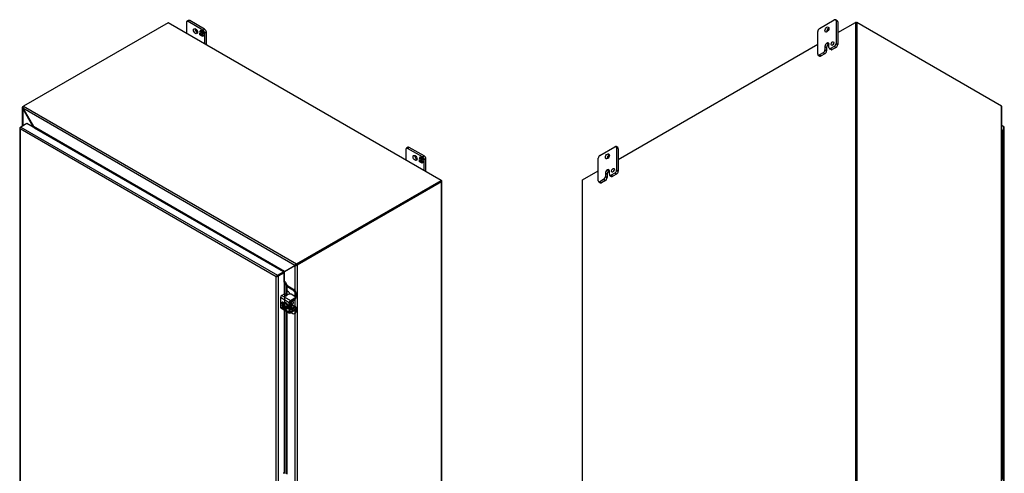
# Model space of a CAD drawing. Header units: inches. Extents: x 6 to 298, y 0 to 198.
# Tile 10 of 10: x 244 to 298, y 173 to 198. Entities that reach past the tile are written whole.
import ezdxf

# ---------------------------------------------------------------- set-up
doc = ezdxf.new("R2010")
doc.units = ezdxf.units.IN
doc.header["$MEASUREMENT"] = 0
for name, color, linetype in [('COM40153-2', 7, 'CONTINUOUS'), ('COM42667', 7, 'CONTINUOUS'), ('COM42780', 7, 'CONTINUOUS'), ('COM48503', 7, 'CONTINUOUS'), ('COM48529', 7, 'CONTINUOUS'), ('COM54746-68', 7, 'CONTINUOUS'), ('COM71680-2', 7, 'CONTINUOUS'), ('COM71781-1', 7, 'CONTINUOUS'), ('FET07710', 7, 'CONTINUOUS'), ('SCC19011', 7, 'CONTINUOUS'), ('SPR20265', 7, 'CONTINUOUS'), ('WAF25035', 7, 'CONTINUOUS')]:
    doc.layers.add(name, color=color, linetype=linetype)

msp = doc.modelspace()

# ---------------------------------------------------------------- linework, layer by layer
at = {"layer": 'COM40153-2', "color": 7}
msp.add_ellipse((258.563, 173.388), major_axis=(-0.0756, 0), ratio=0.57735, start_param=3.926991, end_param=5.497787, dxfattribs=at)
at = {"layer": 'COM42667', "color": 7}
for p, q in [((258.841, 182.648), (258.361, 182.926)), ((258.361, 182.926), (258.361, 182.416)), ((258.558, 183.121), (258.432, 183.048)), ((258.432, 183.048), (258.912, 182.771)), ((258.811, 183.105), (258.683, 183.031)), ((258.912, 182.771), (259.151, 182.909)), ((258.912, 182.717), (259.151, 182.855)), ((259.151, 182.98), (258.935, 183.105)), ((259.151, 182.855), (259.151, 182.909)), ((259.176, 182.89), (259.176, 182.945)), ((258.361, 182.416), (258.539, 182.313)), ((258.382, 182.37), (258.862, 182.093)), ((258.563, 182.635), (258.497, 182.673)), ((258.574, 182.293), (258.841, 182.139)), ((258.841, 182.139), (258.841, 182.648)), ((258.888, 182.166), (258.888, 182.676)), ((259.151, 182.29), (258.912, 182.152)), ((259.151, 182.236), (258.912, 182.098)), ((259.14, 182.368), (259.151, 182.362)), ((259.151, 182.236), (259.151, 182.29)), ((259.176, 182.272), (259.176, 182.326)), ((258.912, 182.152), (258.888, 182.166))]:
    msp.add_line(p, q, dxfattribs=at)
for centre, major_axis, start_param, end_param in [((258.432, 182.967), (-0.0501, -0.0867), 3.926991, 5.497787), ((258.588, 183.104), (-0.042, 0), 3.141593, 5.497787), ((258.653, 183.048), (0.042, 0), 2.929457, 5.497787), ((258.873, 183.069), (0.0875, 0), 0.785398, 2.356194), ((258.912, 182.689), (0.0501, 0.0867), 0.785398, 2.356194), ((259.089, 182.945), (-0.0875, 0), 2.356194, 3.926991), ((259.089, 182.89), (-0.0875, 0), 2.356194, 3.141593), ((258.432, 182.457), (0.0501, 0.0867), 2.356194, 3.141593), ((258.497, 182.592), (0.0492, -0.0852), 2.356194, 4.826451), ((258.544, 182.62), (0.0492, -0.0852), 3.6401, 4.826451), ((258.912, 182.689), (0.0168, 0.0291), 0.785398, 2.356194), ((259.089, 182.326), (-0.0875, 0), 2.356194, 3.926991), ((259.089, 182.272), (-0.0875, 0), 2.356194, 3.141593), ((258.912, 182.18), (0.05, 0.0867), 2.356194, 3.926991), ((258.912, 182.18), (0.0168, 0.0291), 2.356194, 3.926991)]:
    msp.add_ellipse(centre, major_axis=major_axis, ratio=0.57735, start_param=start_param, end_param=end_param, dxfattribs=at)
at = {"layer": 'COM42780', "color": 7}
for p, q in [((258.709, 183.591), (259.087, 183.373)), ((258.709, 183.536), (259.04, 183.345)), ((259.04, 183.345), (259.087, 183.373)), ((258.792, 183.238), (258.709, 183.287)), ((258.998, 182.738), (259.141, 182.824)), ((259.211, 183.158), (259.164, 183.131)), ((259.164, 182.971), (259.164, 183.131)), ((259.211, 182.945), (259.211, 183.158)), ((258.888, 182.353), (258.928, 182.33)), ((258.888, 182.319), (258.948, 182.285)), ((258.891, 182.691), (258.928, 182.67)), ((258.928, 182.33), (258.928, 182.67)), ((258.975, 182.358), (258.975, 182.697)), ((258.975, 182.357), (258.998, 182.344)), ((258.978, 182.518), (259.141, 182.423)), ((259.19, 182.428), (258.991, 182.543)), ((259.14, 182.369), (258.997, 182.289)), ((259.141, 182.423), (258.998, 182.344)), ((259.14, 182.368), (259.164, 182.355)), ((259.164, 182.352), (259.164, 182.355)), ((259.164, 182.142), (259.164, 182.245)), ((259.211, 182.169), (259.211, 182.382)), ((258.952, 182.121), (259.04, 182.07)), ((259.127, 182.062), (259.174, 182.089)), ((259.164, 182.142), (259.211, 182.169))]:
    msp.add_line(p, q, dxfattribs=at)
for centre, major_axis, start_param, end_param in [((259.04, 183.202), (0.087, -0.152), 0.785398, 2.356194), ((259.087, 183.23), (-0.087, 0.152), 3.926991, 5.497787), ((258.792, 183.096), (0.087, -0.152), 1.392108, 2.356194), ((259.14, 182.905), (-0.05, -0.0867), 0.802851, 2.356194), ((258.998, 182.711), (-0.0501, -0.0867), 4.744903, 5.497787), ((258.998, 182.371), (0.05, 0.0867), 2.356194, 3.909538), ((258.998, 182.711), (-0.0168, -0.0291), 3.944444, 5.497787), ((258.898, 182.626), (0.068, -0.118), 0.133398, 1.437398), ((258.998, 182.371), (0.0168, 0.0291), 2.356194, 3.909538), ((259.14, 182.341), (-0.0168, -0.0291), 2.356194, 3.909538), ((259.14, 182.341), (-0.0501, -0.0867), 2.356194, 3.909538), ((259.04, 182.213), (-0.088, 0.152), 2.356194, 3.926991), ((259.087, 182.241), (-0.087, 0.152), 3.141593, 3.926991)]:
    msp.add_ellipse(centre, major_axis=major_axis, ratio=0.57735, start_param=start_param, end_param=end_param, dxfattribs=at)
at = {"layer": 'COM48503', "color": 7}
for p, q in [((288.522, 197.263), (289.476, 197.814)), ((289.476, 197.814), (289.476, 156.745)), ((289.512, 197.793), (289.476, 197.814)), ((289.512, 197.793), (289.512, 156.724)), ((276.642, 190.404), (287.439, 196.638)), ((274.716, 189.292), (275.56, 189.779)), ((267.043, 189.218), (259.23, 184.708)), ((267.078, 189.198), (259.266, 184.687)), ((267.078, 189.26), (267.061, 189.27)), ((267.078, 148.129), (267.078, 189.198)), ((267.101, 148.16), (267.101, 189.229)), ((274.694, 189.261), (274.694, 148.192)), ((274.716, 148.223), (274.716, 189.292)), ((259.159, 184.656), (258.585, 184.324)), ((259.194, 184.676), (259.159, 184.656)), ((259.159, 183.304), (259.159, 184.656)), ((259.266, 184.687), (259.23, 184.708)), ((259.266, 184.687), (259.266, 143.733)), ((258.516, 184.282), (258.516, 184.282)), ((258.585, 183.799), (258.585, 184.324)), ((259.159, 182.446), (259.159, 182.837)), ((259.159, 164.763), (259.159, 182.08))]:
    msp.add_line(p, q, dxfattribs=at)
for centre, radius, start, end in [((259.179, 184.786), 0.132, 261.3649, 311.404), ((259.157, 184.755), 0.0867, 295.5053, 327.3233)]:
    msp.add_arc(centre, radius, start, end, dxfattribs=at)
for centre, major_axis, end_param in [((267.025, 189.229), (-0.0756, 0), 3.926991), ((274.769, 189.261), (0.0756, 0), 3.141593)]:
    msp.add_ellipse(centre, major_axis=major_axis, ratio=0.57735, start_param=2.356194, end_param=end_param, dxfattribs=at)
for points, knots in [([(258.524, 184.289), (258.525, 184.29), (258.527, 184.291), (258.533, 184.294), (258.538, 184.297), (258.549, 184.303), (258.554, 184.306), (258.564, 184.312), (258.569, 184.315), (258.578, 184.32), (258.582, 184.323), (258.586, 184.325)], [0.0921536, 0.0921536, 0.0921536, 0.0921536, 0.125, 0.125, 0.25, 0.25, 0.375, 0.375, 0.5, 0.5, 0.6097793, 0.6097793, 0.6097793, 0.6097793]), ([(258.557, 184.27), (258.56, 184.273), (258.562, 184.276), (258.567, 184.284), (258.57, 184.289), (258.575, 184.3), (258.577, 184.305), (258.582, 184.315), (258.584, 184.32), (258.585, 184.324)], [0.1256091, 0.1256091, 0.1256091, 0.1256091, 0.25, 0.25, 0.5, 0.5, 0.75, 0.75, 1, 1, 1, 1])]:
    msp.add_open_spline(points, degree=3, knots=knots, dxfattribs=at)
at = {"layer": 'COM48529', "color": 7}
for p, q in [((252.283, 197.802), (244.452, 193.281)), ((267.061, 189.27), (252.283, 197.802)), ((289.476, 197.814), (289.512, 197.834)), ((289.512, 197.793), (289.512, 197.834)), ((289.512, 197.834), (289.547, 197.814)), ((244.426, 193.173), (245, 192.179)), ((259.149, 184.672), (244.426, 193.173)), ((244.452, 193.281), (259.23, 184.749)), ((258.576, 184.341), (245, 192.179)), ((245.035, 192.117), (258.505, 184.341)), ((245.035, 192.117), (245.035, 192.117)), ((259.23, 184.749), (267.061, 189.27)), ((259.23, 184.708), (267.061, 189.229)), ((267.061, 189.229), (267.061, 189.27)), ((258.576, 184.341), (259.149, 184.672)), ((259.185, 184.693), (259.149, 184.672)), ((259.23, 184.749), (259.23, 184.708)), ((258.505, 184.341), (258.504, 184.34)), ((258.505, 184.341), (258.505, 184.34))]:
    msp.add_line(p, q, dxfattribs=at)
for centre, radius, start, end in [((244.555, 193.199), 0.132, 141.3649, 191.404), ((259.272, 184.624), 0.132, 108.5693, 158.6618), ((259.234, 184.621), 0.0867, 92.6768, 124.4945)]:
    msp.add_arc(centre, radius, start, end, dxfattribs=at)
for points, knots in [([(245, 192.179), (245.005, 192.174), (245.009, 192.169), (245.018, 192.159), (245.022, 192.154), (245.03, 192.144), (245.033, 192.139), (245.037, 192.13), (245.038, 192.127), (245.038, 192.123), (245.038, 192.122), (245.038, 192.12), (245.037, 192.119), (245.036, 192.118), (245.036, 192.118), (245.035, 192.117)], [0, 0, 0, 0, 0.25, 0.25, 0.5, 0.5, 0.75, 0.75, 0.875, 0.875, 0.9375, 0.9375, 0.96875, 0.96875, 1, 1, 1, 1]), ([(258.505, 184.341), (258.506, 184.342), (258.508, 184.342), (258.511, 184.343), (258.513, 184.344), (258.518, 184.344), (258.522, 184.345), (258.532, 184.345), (258.538, 184.345), (258.549, 184.344), (258.555, 184.344), (258.566, 184.343), (258.571, 184.342), (258.576, 184.341)], [0, 0, 0, 0, 0.0625, 0.0625, 0.125, 0.125, 0.25, 0.25, 0.5, 0.5, 0.75, 0.75, 1, 1, 1, 1]), ([(258.524, 184.311), (258.527, 184.313), (258.531, 184.315), (258.539, 184.32), (258.545, 184.323), (258.555, 184.329), (258.56, 184.331), (258.569, 184.337), (258.573, 184.339), (258.576, 184.341)], [0.1707247, 0.1707247, 0.1707247, 0.1707247, 0.25, 0.25, 0.375, 0.375, 0.5, 0.5, 0.6096607, 0.6096607, 0.6096607, 0.6096607])]:
    msp.add_open_spline(points, degree=3, knots=knots, dxfattribs=at)
at = {"layer": 'COM54746-68', "color": 7}
for p, q in [((297.448, 191.381), (297.448, 191.952)), ((297.448, 190.809), (297.448, 191.381)), ((297.448, 190.238), (297.448, 190.81)), ((297.448, 189.666), (297.448, 190.238)), ((297.448, 189.094), (297.448, 189.667)), ((297.448, 188.523), (297.448, 189.094)), ((297.448, 187.951), (297.448, 188.524)), ((297.448, 187.38), (297.448, 187.951)), ((297.448, 186.808), (297.448, 187.38)), ((297.448, 186.237), (297.448, 186.808)), ((297.448, 185.665), (297.448, 186.237)), ((297.448, 185.094), (297.448, 185.665)), ((297.448, 184.522), (297.448, 185.094)), ((297.448, 183.951), (297.448, 184.522)), ((297.448, 183.379), (297.448, 183.951)), ((297.448, 182.807), (297.448, 183.379)), ((297.448, 182.236), (297.448, 182.808)), ((297.448, 181.664), (297.448, 182.236)), ((297.448, 181.093), (297.448, 181.665)), ((297.448, 180.521), (297.448, 181.093)), ((297.448, 179.95), (297.448, 180.522)), ((297.448, 179.378), (297.448, 179.95)), ((297.448, 178.807), (297.448, 179.379)), ((297.448, 178.235), (297.448, 178.807)), ((297.448, 177.664), (297.448, 178.236)), ((297.448, 177.092), (297.448, 177.664)), ((297.448, 176.52), (297.448, 177.093)), ((297.448, 175.949), (297.448, 176.52)), ((297.448, 175.377), (297.448, 175.949)), ((297.448, 174.806), (297.448, 175.377)), ((297.448, 174.234), (297.448, 174.806)), ((297.448, 173.663), (297.448, 174.234)), ((297.448, 173.091), (297.448, 173.663))]:
    msp.add_line(p, q, dxfattribs=at)
for centre, major_axis, start_param, end_param in [((297.366, 191.952), (0.0819, 0), 0, 1.149036), ((297.366, 191.381), (0.0819, 0), 0, 1.149036), ((297.366, 191.381), (-0.0819, 0), 3.141593, 4.270829), ((297.366, 190.809), (-0.0819, 0), 3.141593, 4.290629), ((297.366, 190.81), (0.0819, 0), 0, 1.129236), ((297.366, 190.238), (0.0819, 0), 0, 1.149036), ((297.366, 190.238), (-0.0819, 0), 3.141593, 4.270829), ((297.366, 189.666), (-0.0819, 0), 3.141593, 4.290629), ((297.366, 189.667), (0.0819, 0), 0, 1.129236), ((297.366, 189.094), (0.0819, 0), 0, 1.149036), ((297.366, 189.094), (-0.0819, 0), 3.141593, 4.270829), ((297.366, 188.523), (-0.0819, 0), 3.141593, 4.290629), ((297.366, 188.524), (0.0819, 0), 0, 1.129236), ((297.366, 187.951), (0.0819, 0), 0, 1.149036), ((297.366, 187.951), (-0.0819, 0), 3.141593, 4.270829), ((297.366, 187.38), (-0.0819, 0), 3.141593, 4.290629), ((297.366, 187.38), (0.0819, 0), 0, 1.129236), ((297.366, 186.808), (0.0819, 0), 0, 1.149036), ((297.366, 186.808), (-0.0819, 0), 3.141593, 4.270829), ((297.366, 186.237), (-0.0819, 0), 3.141593, 4.290629), ((297.366, 186.237), (0.0819, 0), 0, 1.129236), ((297.366, 185.665), (0.0819, 0), 0, 1.149036), ((297.366, 185.665), (-0.0819, 0), 3.141593, 4.270829), ((297.366, 185.094), (-0.0819, 0), 3.141593, 4.290629), ((297.366, 185.094), (0.0819, 0), 0, 1.129236), ((297.366, 184.522), (0.0819, 0), 0, 1.149036), ((297.366, 184.522), (-0.0819, 0), 3.141593, 4.270829), ((297.366, 183.951), (-0.0819, 0), 3.141593, 4.290629), ((297.366, 183.951), (0.0819, 0), 0, 1.129236), ((297.366, 183.379), (0.0819, 0), 0, 1.149036), ((297.366, 183.379), (-0.0819, 0), 3.141593, 4.270829), ((297.366, 182.807), (-0.0819, 0), 3.141593, 4.290629), ((297.366, 182.808), (0.0819, 0), 0, 1.129236), ((297.366, 182.236), (0.0819, 0), 0, 1.149036), ((297.366, 182.236), (-0.0819, 0), 3.141593, 4.270829), ((297.366, 181.664), (-0.0819, 0), 3.141593, 4.290629), ((297.366, 181.665), (0.0819, 0), 0, 1.129236), ((297.366, 181.093), (0.0819, 0), 0, 1.149036), ((297.366, 181.093), (-0.0819, 0), 3.141593, 4.270829), ((297.366, 180.521), (-0.0819, 0), 3.141593, 4.290629), ((297.366, 180.522), (0.0819, 0), 0, 1.129236), ((297.366, 179.95), (0.0819, 0), 0, 1.149036), ((297.366, 179.95), (-0.0819, 0), 3.141593, 4.270829), ((297.366, 179.378), (-0.0819, 0), 3.141593, 4.290629), ((297.366, 179.379), (0.0819, 0), 0, 1.129236), ((297.366, 178.807), (0.0819, 0), 0, 1.149036), ((297.366, 178.807), (-0.0819, 0), 3.141593, 4.270829), ((297.366, 178.235), (-0.0819, 0), 3.141593, 4.290629), ((297.366, 178.236), (0.0819, 0), 0, 1.129236), ((297.366, 177.664), (0.0819, 0), 0, 1.149036), ((297.366, 177.664), (-0.0819, 0), 3.141593, 4.270829), ((297.366, 177.092), (-0.0819, 0), 3.141593, 4.290629), ((297.366, 177.093), (0.0819, 0), 0, 1.129236), ((297.366, 176.52), (0.0819, 0), 0, 1.149036), ((297.366, 176.52), (-0.0819, 0), 3.141593, 4.270829), ((297.366, 175.949), (-0.0819, 0), 3.141593, 4.290629), ((297.366, 175.949), (0.0819, 0), 0, 1.129236), ((297.366, 175.377), (0.0819, 0), 0, 1.149036), ((297.366, 175.377), (-0.0819, 0), 3.141593, 4.270829), ((297.366, 174.806), (-0.0819, 0), 3.141593, 4.290629), ((297.366, 174.806), (0.0819, 0), 0, 1.129236), ((297.366, 174.234), (0.0819, 0), 0, 1.149036), ((297.366, 174.234), (-0.0819, 0), 3.141593, 4.270829), ((297.366, 173.663), (-0.0819, 0), 3.141593, 4.290629), ((297.366, 173.663), (0.0819, 0), 0, 1.129236)]:
    msp.add_ellipse(centre, major_axis=major_axis, ratio=0.57735, start_param=start_param, end_param=end_param, dxfattribs=at)
at = {"layer": 'COM71680-2', "color": 7}
for p, q in [((289.547, 197.814), (289.512, 197.793)), ((289.512, 197.793), (289.512, 156.724)), ((297.378, 193.293), (289.547, 197.814)), ((289.547, 197.814), (289.547, 156.745)), ((244.394, 193.214), (244.394, 192.199)), ((244.417, 193.26), (244.452, 193.281)), ((244.434, 193.25), (244.417, 193.26)), ((244.417, 193.167), (244.426, 193.173)), ((244.417, 193.167), (244.417, 192.212)), ((244.99, 192.174), (244.417, 193.167)), ((297.378, 152.224), (297.378, 193.293)), ((297.4, 152.209), (297.4, 193.246)), ((244.99, 192.174), (245, 192.179)), ((244.99, 192.174), (244.99, 192.142))]:
    msp.add_line(p, q, dxfattribs=at)
for centre, start, end in [((244.455, 193.214), 129.3723, 230.6277), ((297.34, 193.246), 0.0539, 50.6277)]:
    msp.add_arc(centre, 0.0603, start, end, dxfattribs=at)
msp.add_open_spline([(244.99, 192.174), (244.992, 192.167), (244.993, 192.16), (244.995, 192.149), (244.996, 192.144), (244.996, 192.139)], degree=3, knots=[0, 0, 0, 0, 0.25, 0.25, 0.4206384, 0.4206384, 0.4206384, 0.4206384], dxfattribs=at)
at = {"layer": 'COM71781-1', "color": 7}
for p, q in [((244.259, 192.103), (244.259, 152.06)), ((244.267, 192.084), (244.267, 192.084)), ((244.281, 192.134), (244.317, 192.154)), ((258.127, 184.058), (244.281, 192.052)), ((244.281, 192.052), (244.281, 152.049)), ((244.643, 192.343), (244.317, 192.154)), ((244.317, 192.154), (258.198, 184.14)), ((258.524, 184.329), (244.643, 192.343)), ((297.513, 192.166), (297.4, 192.231)), ((297.513, 152.123), (297.513, 192.166)), ((297.535, 152.092), (297.535, 192.135)), ((258.162, 184.078), (258.127, 184.058)), ((258.127, 144.056), (258.127, 184.058)), ((258.148, 184.07), (258.198, 184.099)), ((258.148, 184.07), (258.198, 184.099)), ((258.198, 184.14), (258.524, 184.329)), ((258.198, 184.099), (258.524, 184.287)), ((258.524, 184.287), (258.198, 184.099)), ((258.56, 184.267), (258.234, 184.078)), ((258.234, 184.078), (258.234, 144.035)), ((258.524, 184.329), (258.524, 184.287)), ((258.56, 184.267), (258.524, 184.287)), ((258.56, 183.767), (258.56, 184.267)), ((258.56, 183.767), (258.56, 183.122)), ((258.58, 183.771), (258.584, 183.8)), ((258.598, 183.744), (258.64, 183.761)), ((258.598, 183.744), (258.668, 183.589)), ((258.598, 182.652), (258.598, 183.744)), ((258.64, 183.761), (258.709, 183.605)), ((258.709, 183.605), (258.668, 183.589)), ((258.668, 183.589), (258.668, 183.025)), ((258.709, 183.605), (258.709, 183.046)), ((258.56, 182.636), (258.56, 182.633)), ((258.56, 182.268), (258.56, 173.432)), ((258.598, 173.427), (258.598, 182.245)), ((258.668, 182.205), (258.668, 173.389)), ((258.709, 182.181), (258.709, 173.366))]:
    msp.add_line(p, q, dxfattribs=at)
for centre, radius, start, end in [((258.525, 183.713), 0.0797, 23.2734, 46.5882), ((258.547, 183.688), 0.118, 38.3968, 71.6578)]:
    msp.add_arc(centre, radius, start, end, dxfattribs=at)
for centre, major_axis, ratio, start_param, end_param in [((244.335, 192.103), (0.0756, 0), 0.57735, 2.356194, 3.587154), ((244.317, 192.093), (0.0378, 0.0655), 0.57735, 0.785398, 2.016358), ((244.335, 192.082), (-0.0533, 0.0925), 0.577982, 1.231508, 1.571345), ((244.335, 192.082), (-0.0535, 0.0924), 0.577982, 1.230411, 1.570248), ((297.46, 192.135), (-0.0756, 0), 0.57735, 3.141593, 3.926991), ((258.18, 184.089), (-0.0755, -0.0437), 0.000948, -1.124689, -0.784852), ((258.18, 184.089), (-0.0756, -0.0436), 0.000948, 0.784852, 1.124689), ((258.198, 184.078), (0.0378, 0.0655), 0.57735, 0.785398, 2.016358), ((258.18, 184.109), (0.0756, 0), 0.57735, 4.266828, 5.497787), ((258.18, 184.089), (0.0252, 0.0146), 0.000948, 0.785944, 2.356741), ((258.18, 184.089), (0.0252, 0.0145), 0.000948, 3.926445, 5.497241), ((258.578, 183.756), (0.0756, 0), 0.57735, 1.48353, 1.808737), ((258.578, 183.756), (0.0252, 0), 0.57735, 1.48353, 2.356194)]:
    msp.add_ellipse(centre, major_axis=major_axis, ratio=ratio, start_param=start_param, end_param=end_param, dxfattribs=at)
at = {"layer": 'FET07710', "color": 7}
for p, q in [((253.273, 197.807), (253.273, 197.23)), ((253.392, 197.921), (253.3, 197.867)), ((253.458, 197.914), (253.365, 197.861)), ((254.17, 197.396), (253.365, 197.861)), ((254.262, 197.45), (253.458, 197.914)), ((287.532, 197.482), (288.336, 197.947)), ((288.495, 197.9), (288.402, 197.953)), ((288.429, 197.893), (288.429, 196.679)), ((288.522, 197.84), (288.429, 197.893)), ((288.522, 197.84), (288.522, 196.625)), ((254.01, 197.314), (254.071, 197.401)), ((254.02, 197.32), (254.01, 197.314)), ((254.042, 197.296), (254.01, 197.314)), ((254.01, 197.137), (254.01, 197.259)), ((254.01, 197.259), (254.042, 197.24)), ((254.02, 197.32), (254.042, 197.351)), ((254.042, 197.307), (254.02, 197.32)), ((254.02, 197.143), (254.02, 197.253)), ((254.052, 197.362), (254.042, 197.356)), ((254.091, 197.328), (254.042, 197.356)), ((254.042, 197.356), (254.042, 197.296)), ((254.042, 197.24), (254.042, 197.18)), ((254.042, 197.18), (254.091, 197.152)), ((254.048, 197.36), (254.075, 197.398)), ((254.1, 197.334), (254.052, 197.362)), ((254.071, 197.401), (254.125, 197.369)), ((254.1, 197.334), (254.091, 197.328)), ((254.091, 197.268), (254.091, 197.328)), ((254.1, 197.273), (254.091, 197.268)), ((254.12, 197.251), (254.091, 197.268)), ((254.091, 197.152), (254.091, 197.212)), ((254.091, 197.212), (254.12, 197.195)), ((254.1, 197.157), (254.091, 197.152)), ((254.1, 197.273), (254.1, 197.334)), ((254.12, 197.262), (254.1, 197.273)), ((254.1, 197.157), (254.1, 197.206)), ((254.13, 197.317), (254.12, 197.311)), ((254.169, 197.283), (254.12, 197.311)), ((254.12, 197.311), (254.12, 197.251)), ((254.12, 197.195), (254.12, 197.134)), ((254.125, 197.369), (254.125, 197.325)), ((254.125, 197.325), (254.147, 197.357)), ((254.135, 197.331), (254.125, 197.325)), ((254.179, 197.289), (254.13, 197.317)), ((254.135, 197.331), (254.151, 197.354)), ((254.201, 197.149), (254.14, 197.062)), ((254.147, 197.357), (254.201, 197.325)), ((254.179, 197.289), (254.169, 197.283)), ((254.169, 197.223), (254.169, 197.283)), ((254.179, 197.228), (254.169, 197.223)), ((254.201, 197.204), (254.169, 197.223)), ((254.169, 197.106), (254.169, 197.167)), ((254.169, 197.167), (254.201, 197.149)), ((254.17, 197.396), (254.262, 197.45)), ((254.179, 197.228), (254.179, 197.289)), ((254.201, 197.216), (254.179, 197.228)), ((254.179, 197.117), (254.179, 197.161)), ((254.201, 197.325), (254.201, 197.204)), ((254.355, 197.289), (254.263, 197.236)), ((254.263, 196.659), (254.263, 197.236)), ((254.355, 196.605), (254.355, 197.289)), ((287.439, 196.107), (287.439, 197.322)), ((254.02, 197.143), (254.01, 197.137)), ((254.064, 197.106), (254.01, 197.137)), ((254.07, 197.114), (254.02, 197.143)), ((254.086, 197.138), (254.064, 197.106)), ((254.096, 197.143), (254.086, 197.138)), ((254.086, 197.093), (254.086, 197.138)), ((254.096, 197.099), (254.086, 197.093)), ((254.14, 197.062), (254.086, 197.093)), ((254.096, 197.099), (254.096, 197.143)), ((254.146, 197.07), (254.096, 197.099)), ((254.12, 197.134), (254.169, 197.106)), ((254.173, 197.109), (254.169, 197.106)), ((287.934, 196.696), (287.934, 196.696)), ((287.934, 196.696), (288.027, 196.643)), ((287.934, 196.696), (288.027, 196.643)), ((288.027, 196.643), (288.027, 196.643)), ((288.042, 196.455), (288.042, 196.634)), ((288.429, 196.679), (288.522, 196.625)), ((287.734, 196.17), (287.532, 196.054)), ((287.826, 196.116), (287.625, 196)), ((287.826, 196.116), (287.734, 196.17)), ((287.826, 196.509), (287.826, 196.331)), ((287.826, 196.509), (287.919, 196.456)), ((287.826, 196.331), (287.919, 196.277)), ((287.919, 196.456), (287.919, 196.277)), ((288.07, 196.395), (288.162, 196.342)), ((288.336, 196.518), (288.135, 196.402)), ((288.135, 196.402), (288.228, 196.348)), ((288.429, 196.464), (288.228, 196.348)), ((288.429, 196.464), (288.336, 196.518)), ((287.466, 196.047), (287.559, 195.994)), ((287.532, 196.054), (287.625, 196)), ((265.152, 190.949), (265.152, 190.372)), ((265.272, 191.062), (265.179, 191.009)), ((265.337, 191.056), (265.245, 191.002)), ((266.049, 190.538), (265.245, 191.002)), ((266.142, 190.591), (265.337, 191.056)), ((275.653, 190.624), (276.457, 191.088)), ((276.615, 191.041), (276.523, 191.095)), ((276.55, 191.035), (276.55, 189.82)), ((276.642, 190.981), (276.55, 191.035)), ((276.642, 190.981), (276.642, 189.767)), ((265.889, 190.456), (265.95, 190.542)), ((265.899, 190.461), (265.889, 190.456)), ((265.921, 190.437), (265.889, 190.456)), ((265.889, 190.279), (265.889, 190.4)), ((265.889, 190.4), (265.921, 190.382)), ((265.899, 190.284), (265.889, 190.279)), ((265.943, 190.248), (265.889, 190.279)), ((265.899, 190.461), (265.921, 190.493)), ((265.921, 190.449), (265.899, 190.461)), ((265.899, 190.284), (265.899, 190.394)), ((265.949, 190.256), (265.899, 190.284)), ((265.931, 190.504), (265.921, 190.498)), ((265.97, 190.47), (265.921, 190.498)), ((265.921, 190.498), (265.921, 190.437)), ((265.921, 190.382), (265.921, 190.321)), ((265.921, 190.321), (265.97, 190.293)), ((265.927, 190.501), (265.954, 190.54)), ((265.98, 190.475), (265.931, 190.504)), ((265.965, 190.279), (265.943, 190.248)), ((265.95, 190.542), (266.004, 190.511)), ((265.975, 190.285), (265.965, 190.279)), ((265.965, 190.235), (265.965, 190.279)), ((265.975, 190.241), (265.965, 190.235)), ((266.019, 190.204), (265.965, 190.235)), ((265.98, 190.475), (265.97, 190.47)), ((265.97, 190.409), (265.97, 190.47)), ((265.98, 190.415), (265.97, 190.409)), ((266, 190.392), (265.97, 190.409)), ((265.97, 190.293), (265.97, 190.354)), ((265.97, 190.354), (266, 190.336)), ((265.98, 190.299), (265.97, 190.293)), ((265.975, 190.241), (265.975, 190.285)), ((266.025, 190.212), (265.975, 190.241)), ((265.98, 190.415), (265.98, 190.475)), ((266, 190.404), (265.98, 190.415)), ((265.98, 190.299), (265.98, 190.348)), ((266.009, 190.458), (266, 190.453)), ((266.048, 190.425), (266, 190.453)), ((266, 190.453), (266, 190.392)), ((266, 190.336), (266, 190.276)), ((266, 190.276), (266.048, 190.248)), ((266.004, 190.511), (266.004, 190.466)), ((266.004, 190.466), (266.026, 190.498)), ((266.014, 190.472), (266.004, 190.466)), ((266.058, 190.43), (266.009, 190.458)), ((266.014, 190.472), (266.03, 190.496)), ((266.08, 190.29), (266.019, 190.204)), ((266.026, 190.498), (266.08, 190.467)), ((266.058, 190.43), (266.048, 190.425)), ((266.048, 190.364), (266.048, 190.425)), ((266.058, 190.37), (266.048, 190.364)), ((266.08, 190.346), (266.048, 190.364)), ((266.048, 190.248), (266.048, 190.308)), ((266.048, 190.308), (266.08, 190.29)), ((266.052, 190.25), (266.048, 190.248)), ((266.049, 190.538), (266.142, 190.591)), ((266.058, 190.37), (266.058, 190.43)), ((266.08, 190.357), (266.058, 190.37)), ((266.058, 190.259), (266.058, 190.303)), ((266.08, 190.467), (266.08, 190.346)), ((266.235, 190.431), (266.142, 190.377)), ((266.142, 189.8), (266.142, 190.377)), ((266.235, 189.747), (266.235, 190.431)), ((275.56, 189.249), (275.56, 190.463)), ((276.055, 189.838), (276.055, 189.838)), ((276.055, 189.838), (276.148, 189.784)), ((276.055, 189.838), (276.147, 189.784)), ((276.148, 189.784), (276.147, 189.784)), ((276.163, 189.597), (276.163, 189.775)), ((276.55, 189.82), (276.642, 189.767)), ((275.587, 189.188), (275.68, 189.135)), ((275.854, 189.311), (275.653, 189.195)), ((275.653, 189.195), (275.745, 189.142)), ((275.947, 189.258), (275.745, 189.142)), ((275.947, 189.258), (275.854, 189.311)), ((275.947, 189.651), (275.947, 189.472)), ((275.947, 189.651), (276.04, 189.597)), ((275.947, 189.472), (276.04, 189.419)), ((276.04, 189.597), (276.04, 189.419)), ((276.19, 189.537), (276.283, 189.483)), ((276.457, 189.659), (276.256, 189.543)), ((276.256, 189.543), (276.348, 189.49)), ((276.55, 189.606), (276.348, 189.49)), ((276.55, 189.606), (276.457, 189.659))]:
    msp.add_line(p, q, dxfattribs=at)
for centre, major_axis, start_param, end_param in [((253.365, 197.754), (0.066, -0.114), 2.356194, 3.926991), ((253.458, 197.807), (0.066, -0.114), 2.356194, 3.141593), ((288.336, 197.84), (-0.066, -0.114), 2.356194, 3.926991), ((288.429, 197.786), (-0.066, -0.114), 2.356194, 3.141593), ((253.86, 197.396), (-0.077, 0.133), 0.649107, 2.492486), ((254.17, 197.289), (0.066, -0.114), 0.785398, 2.356194), ((254.262, 197.343), (-0.066, 0.114), 3.926991, 5.497787), ((287.532, 197.375), (0.066, 0.114), 0.785398, 2.356194), ((288.027, 197.375), (0.077, 0.133), 0.649107, 2.492486), ((287.934, 196.571), (0.076, 0.132), 0.785398, 2.356194), ((288.027, 196.518), (0.076, 0.132), 0.785398, 2.356194), ((287.934, 196.572), (-0.076, -0.132), 2.356194, 3.926991), ((288.027, 196.518), (-0.076, -0.132), 3.793313, 3.926991), ((288.328, 196.621), (0.0547, 0.0947), 1.008936, 2.132657), ((288.336, 196.625), (-0.066, -0.114), 0.785398, 2.356194), ((288.429, 196.572), (0.066, 0.114), 3.926991, 5.497787), ((287.532, 196.161), (0.066, 0.114), 2.356194, 3.926991), ((287.734, 196.277), (-0.066, -0.114), 0.785398, 2.356194), ((287.826, 196.224), (0.066, 0.114), 3.926991, 5.497787), ((288.135, 196.509), (0.066, 0.114), 2.356194, 3.926991), ((288.228, 196.455), (0.066, 0.114), 3.141593, 3.926991), ((287.625, 196.107), (0.066, 0.114), 3.141593, 3.926991), ((265.245, 190.895), (0.066, -0.114), 2.356194, 3.926991), ((265.337, 190.949), (0.066, -0.114), 2.356194, 3.141593), ((276.457, 190.981), (-0.066, -0.114), 2.356194, 3.926991), ((276.55, 190.928), (-0.066, -0.114), 2.356194, 3.141593), ((265.74, 190.538), (-0.077, 0.133), 0.649107, 2.492486), ((266.049, 190.431), (0.066, -0.114), 0.785398, 2.356194), ((266.142, 190.484), (-0.066, 0.114), 3.926991, 5.497787), ((275.653, 190.517), (0.066, 0.114), 0.785398, 2.356194), ((276.147, 190.517), (0.077, 0.133), 0.649107, 2.492486), ((276.055, 189.713), (0.076, 0.132), 0.785398, 2.356194), ((276.147, 189.659), (0.076, 0.132), 0.785398, 2.356194), ((276.055, 189.713), (-0.076, -0.132), 2.356194, 3.926991), ((276.148, 189.66), (-0.076, -0.132), 3.793313, 3.926991), ((276.449, 189.762), (0.0547, 0.0947), 1.008936, 2.132657), ((276.457, 189.766), (-0.066, -0.114), 0.785398, 2.356194), ((276.55, 189.713), (0.066, 0.114), 3.926991, 5.497787), ((275.653, 189.302), (0.066, 0.114), 2.356194, 3.926991), ((275.854, 189.418), (-0.066, -0.114), 0.785398, 2.356194), ((275.947, 189.365), (0.066, 0.114), 3.926991, 5.497787), ((276.256, 189.65), (0.066, 0.114), 2.356194, 3.926991), ((276.348, 189.597), (0.066, 0.114), 3.141593, 3.926991), ((275.745, 189.249), (0.066, 0.114), 3.141593, 3.926991)]:
    msp.add_ellipse(centre, major_axis=major_axis, ratio=0.57735, start_param=start_param, end_param=end_param, dxfattribs=at)
for centre, major_axis in [((253.768, 197.343), (-0.077, 0.133)), ((287.934, 197.429), (0.077, 0.133)), ((288.236, 196.674), (0.0547, 0.0947)), ((265.647, 190.484), (-0.077, 0.133)), ((276.055, 190.57), (0.077, 0.133)), ((276.356, 189.816), (0.0547, 0.0947))]:
    msp.add_ellipse(centre, major_axis=major_axis, ratio=0.57735, dxfattribs=at)
at = {"layer": 'SCC19011', "color": 7}
for p, q in [((258.45, 182.553), (258.54, 182.604)), ((258.557, 182.567), (258.45, 182.553)), ((258.45, 182.553), (258.45, 182.51)), ((258.46, 182.504), (258.45, 182.51)), ((258.497, 182.498), (258.45, 182.471)), ((258.45, 182.471), (258.45, 182.428)), ((258.45, 182.471), (258.46, 182.465)), ((258.45, 182.428), (258.557, 182.291)), ((258.485, 182.512), (258.47, 182.504)), ((258.47, 182.465), (258.485, 182.474)), ((258.647, 182.419), (258.485, 182.512)), ((258.485, 182.474), (258.668, 182.368)), ((258.497, 182.505), (258.497, 182.498)), ((258.497, 182.498), (258.65, 182.41)), ((258.646, 182.618), (258.54, 182.604)), ((258.557, 182.567), (258.646, 182.618)), ((258.663, 182.43), (258.557, 182.567)), ((258.557, 182.291), (258.663, 182.305)), ((258.753, 182.481), (258.646, 182.618)), ((258.663, 182.387), (258.653, 182.393)), ((258.668, 182.368), (258.653, 182.36)), ((258.653, 182.354), (258.663, 182.348)), ((258.663, 182.43), (258.753, 182.481)), ((258.663, 182.387), (258.663, 182.43)), ((258.71, 182.414), (258.663, 182.387)), ((258.71, 182.375), (258.663, 182.348)), ((258.663, 182.305), (258.753, 182.357)), ((258.663, 182.305), (258.663, 182.348)), ((258.676, 182.395), (258.71, 182.375)), ((258.71, 182.375), (258.71, 182.414)), ((258.753, 182.357), (258.753, 182.481)), ((258.994, 182.583), (259.051, 182.616))]:
    msp.add_line(p, q, dxfattribs=at)
for centre, start, end in [((258.465, 182.514), 242.8525, 296.623), ((258.465, 182.475), 242.8527, 296.6228)]:
    msp.add_arc(centre, 0.011, start, end, dxfattribs=at)
for centre, major_axis, start_param, end_param in [((258.557, 182.429), (0.069, -0.12), 0.958412, 3.753977), ((258.557, 182.429), (-0.069, 0.12), 0.958412, 3.753977), ((258.562, 182.432), (0.066, -0.114), 3.141593, 3.744649), ((258.562, 182.432), (-0.066, 0.114), 0.96774, 3.141593), ((258.576, 182.44), (0.066, -0.114), 3.254972, 3.744649), ((258.576, 182.44), (-0.066, 0.114), 0.96774, 3.028213), ((259.009, 182.69), (0.0427, -0.074), 0, 2.159159)]:
    msp.add_ellipse(centre, major_axis=major_axis, ratio=0.57735, start_param=start_param, end_param=end_param, dxfattribs=at)
msp.add_open_spline([(258.653, 182.36), (258.652, 182.359), (258.651, 182.358), (258.651, 182.356), (258.652, 182.355), (258.653, 182.354)], degree=3, knots=[0, 0, 0, 0, 0.5, 0.5, 1, 1, 1, 1], dxfattribs=at)
at = {"layer": 'SPR20265', "color": 7}
msp.add_open_spline([(258.889, 182.584), (258.89, 182.582), (258.895, 182.571), (258.899, 182.56), (258.901, 182.55)], degree=3, knots=[0.654329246, 0.654329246, 0.654329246, 0.654329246, 0.655512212, 0.661613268, 0.661613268, 0.661613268, 0.661613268], dxfattribs=at)
at = {"layer": 'WAF25035', "color": 7}
for p, q in [((258.581, 182.645), (258.559, 182.632)), ((258.734, 182.329), (258.756, 182.342))]:
    msp.add_line(p, q, dxfattribs=at)
for centre, start_param, end_param in [((258.646, 182.481), 0, 0.412589), ((258.646, 182.481), 2.729004, 6.283185), ((258.668, 182.493), 3.141593, 6.283185)]:
    msp.add_ellipse(centre, major_axis=(-0.088, 0.152), ratio=0.57735, start_param=start_param, end_param=end_param, dxfattribs=at)

doc.saveas('drawing.dxf')
